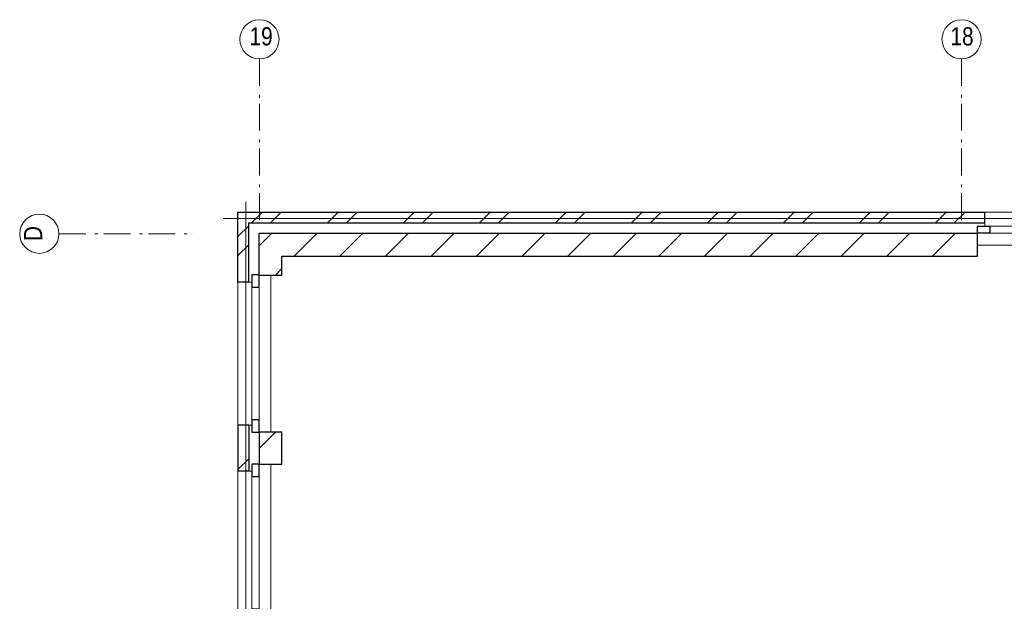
# Model space of a CAD drawing. Header units: millimetres. Extents: x 18442 to 242186, y -49554 to 63508.
# Tile 33 of 175: x 121480 to 130643, y -1179 to 4233. Entities that reach past the tile are written whole.
import ezdxf

# ---------------------------------------------------------------- set-up
doc = ezdxf.new("R2010")
doc.units = ezdxf.units.MM
doc.header["$LTSCALE"] = 400
doc.linetypes.add('STYLE_06', pattern=[1.041641, 0.625, -0.208282, 0.069427, -0.138931])
for name, color, linetype, lineweight in [('Buitenkozijnen', 140, 'Continuous', 15), ('mat-baksteen', 5, 'Continuous', 25), ('mat-kalkzandsteen', 5, 'Continuous', 25), ('None', 7, 'Continuous', 9)]:
    doc.layers.add(name, color=color, linetype=linetype, lineweight=lineweight)
doc.styles.add('Arial Narrow', font='ARIALN.TTF', dxfattribs={"height": 211.666667})

# ---------------------------------------------------------------- blocks, each defined once
blk = doc.blocks.new('*X974')
at = {"layer": 'None', "lineweight": 9}
for p, q in [((-55756.7, 8590), (-55656.7, 8690)), ((-55580.3, 8590), (-55480.3, 8690)), ((-55049.6, 8590), (-54949.6, 8690)), ((-54873.2, 8590), (-54773.2, 8690)), ((-54342.5, 8590), (-54242.5, 8690)), ((-54166.1, 8590), (-54066.1, 8690)), ((-53635.4, 8590), (-53535.4, 8690)), ((-53459, 8590), (-53359, 8690)), ((-52928.3, 8590), (-52828.3, 8690)), ((-52751.9, 8590), (-52651.9, 8690)), ((-52221.2, 8590), (-52121.2, 8690)), ((-52044.8, 8590), (-51944.8, 8690)), ((-51514.1, 8590), (-51414.1, 8690)), ((-51337.7, 8590), (-51237.7, 8690)), ((-50807, 8590), (-50707, 8690)), ((-50630.6, 8590), (-50530.6, 8690)), ((-50099.9, 8590), (-49999.9, 8690)), ((-49923.5, 8590), (-49823.5, 8690)), ((-49392.8, 8590), (-49292.8, 8690)), ((-49216.4, 8590), (-49116.4, 8690))]:
    blk.add_line(p, q, dxfattribs=at)
blk = doc.blocks.new('*X975')
at = {"layer": 'None', "lineweight": 9}
for p, q in [((-55883.9, 8462.8), (-55783.9, 8562.8)), ((-55883.9, 8286.4), (-55783.9, 8386.4))]:
    blk.add_line(p, q, dxfattribs=at)
blk = doc.blocks.new('Gevelpui best-uitbr 1330 (2D)')
at = {"layer": 'Buitenkozijnen', "lineweight": 15}
for p, q in [((-731.5, 71), (731.5, 71)), ((-731.5, 4), (-731.5, 71)), ((-731.5, 4), (731.5, 4)), ((731.5, 4), (731.5, 71))]:
    blk.add_line(p, q, dxfattribs=at)
at = {"layer": 'Buitenkozijnen', "color": 92, "lineweight": 25}
for points in [[(-731.5, 71), (-617.5, 71), (-617.5, 4), (-731.5, 4)], [(617.5, 71), (731.5, 71), (731.5, 4), (617.5, 4)]]:
    blk.add_lwpolyline(points, close=True, dxfattribs=at)
at = {"layer": 'None', "color": 43, "linetype": 'Continuous', "lineweight": 9}
blk.add_line((-731.5, -107), (731.5, -107), dxfattribs=at)
at = {"layer": 'None', "color": 43, "linetype": 'Continuous', "lineweight": 9, "flags": 128}
blk.add_lwpolyline([(-665, 71), (-665, 200), (665, 200), (665, 71)], dxfattribs=at)
blk = doc.blocks.new('*X976')
at = {"layer": 'None', "lineweight": 9}
for p, q in [((-55628.9, 8435), (-55569.9, 8494)), ((-55359.6, 8280), (-55145.6, 8494)), ((-54935.3, 8280), (-54721.3, 8494)), ((-54511.1, 8280), (-54297.1, 8494)), ((-54086.8, 8280), (-53872.8, 8494)), ((-53662.6, 8280), (-53448.6, 8494)), ((-53238.3, 8280), (-53024.3, 8494)), ((-52814, 8280), (-52600, 8494)), ((-52389.8, 8280), (-52175.8, 8494)), ((-51965.5, 8280), (-51751.5, 8494)), ((-51541.2, 8280), (-51327.2, 8494)), ((-51117, 8280), (-50903, 8494)), ((-50692.7, 8280), (-50478.7, 8494)), ((-50268.4, 8280), (-50054.4, 8494)), ((-49844.2, 8280), (-49630.2, 8494)), ((-49419.9, 8280), (-49205.9, 8494))]:
    blk.add_line(p, q, dxfattribs=at)
blk = doc.blocks.new('*X977')
at = {"layer": 'None', "lineweight": 9}
for p, q in [((-55687.9, 8375.9), (-55628.9, 8435)), ((-55538.6, 8101), (-55473.9, 8165.7))]:
    blk.add_line(p, q, dxfattribs=at)
blk = doc.blocks.new('*X73')
at = {"layer": 'None', "lineweight": 9}
blk.add_line((-148.5, -148.5), (4, 4), dxfattribs=at)
blk = doc.blocks.new('*X74')
at = {"layer": 'None', "lineweight": 9}
blk.add_line((100, 100), (200, 200), dxfattribs=at)
blk = doc.blocks.new('Penant best-uitbr  (2D)')
at = {"layer": 'mat-baksteen', "lineweight": 25}
for p, q in [((-215, 200), (215, 200)), ((-215, 100), (-215, 200)), ((215, 100), (215, 200)), ((-215, 100), (215, 100))]:
    blk.add_line(p, q, dxfattribs=at)
at = {"layer": 'mat-kalkzandsteen', "lineweight": 25}
blk.add_lwpolyline([(-148.5, 4), (148.5, 4), (148.5, -210), (-148.5, -210)], close=True, dxfattribs=at)
at = {"layer": 'mat-baksteen'}
blk.add_blockref('*X74', (0, 0), dxfattribs=at)
at = {"layer": 'mat-kalkzandsteen'}
blk.add_blockref('*X73', (0, 0), dxfattribs=at)
blk = doc.blocks.new('*U2472')
at = {"layer": 'None', "color": 7, "linetype": 'STYLE_06', "lineweight": 9}
for p, q in [((-55683.9, 10116.2), (-55683.9, 8616.2)), ((-49148.9, 10116.2), (-49148.9, 8616.2))]:
    blk.add_line(p, q, dxfattribs=at)
at = {"layer": 'None', "color": 43, "linetype": 'Continuous', "lineweight": 9}
for centre in [(-55683.9, 10298.8), (-49148.9, 10298.8)]:
    blk.add_circle(centre, 182.6, dxfattribs=at)
at = {"layer": 'None', "color": 8, "char_height": 169.33, "attachment_point": 1, "style": 'Arial Narrow'}
for s, insert in [('19', (-55776.4, 10411.6)), ('18', (-49252.7, 10411.6))]:
    blk.add_mtext(s, dxfattribs=dict(at, insert=insert))

msp = doc.modelspace()

# ---------------------------------------------------------------- linework, layer by layer
at = {"linetype": 'Continuous', "lineweight": 0, "flags": 128}
msp.add_lwpolyline([(123373.52032, 2381.81396), (153082.01792, 2381.81396), (153082.01792, -3345.02257), (147794.03932, -3345.02257), (147794.03932, -11520.75863), (123583.62568, -11520.75863), (123583.62568, 2539.2255)], dxfattribs=at)
at = {"layer": 'mat-baksteen', "lineweight": 25}
for p, q in [((123510.7849, 2441.61885), (130460.7849, 2441.61885)), ((123510.7849, 1791.61885), (123510.7849, 2441.61885)), ((130460.7849, 2341.61885), (130460.7849, 2441.61885)), ((123610.7849, 2341.61885), (130460.7849, 2341.61885)), ((123610.7849, 1791.61885), (123610.7849, 2341.61885)), ((123610.7849, 1791.61885), (123510.7849, 1791.61885))]:
    msp.add_line(p, q, dxfattribs=at)
at = {"layer": 'mat-kalkzandsteen', "lineweight": 25}
for p, q in [((123706.7849, 2245.61885), (130394.2849, 2245.61885)), ((123706.7849, 1852.61885), (123706.7849, 2245.61885)), ((130394.2849, 2031.61885), (130394.2849, 2245.61885)), ((123920.7849, 2031.61885), (130394.2849, 2031.61885)), ((123920.7849, 1852.61885), (123920.7849, 2031.61885)), ((123920.7849, 1852.61885), (123706.7849, 1852.61885))]:
    msp.add_line(p, q, dxfattribs=at)
at = {"layer": 'None', "color": 7, "linetype": 'STYLE_06', "lineweight": 9}
msp.add_line((121844.72553, 2241.61885), (123094.72553, 2241.61885), dxfattribs=at)
at = {"layer": 'None', "color": 43, "linetype": 'Continuous', "lineweight": 9}
msp.add_circle((121662.11911, 2241.61885), 182.60642, dxfattribs=at)

# ---------------------------------------------------------------- block references
at = {"layer": 'mat-baksteen'}
for name in ['*X974', '*X975']:
    msp.add_blockref(name, (179394.72553, -6248.38115), dxfattribs=at)
at = {"layer": 'mat-kalkzandsteen'}
for name in ['*X976', '*X977']:
    msp.add_blockref(name, (179394.72553, -6248.38115), dxfattribs=at)
at = {"layer": 'mat-kalkzandsteen', "color": 7, "xscale": -1, "rotation": 90}
for name, p in [('Gevelpui best-uitbr 1330 (2D)', (123710.7849, 1126.61885)), ('Penant best-uitbr  (2D)', (123710.7849, 246.61885)), ('Penant best-uitbr  (2D)', (123710.7849, 246.61885)), ('Penant best-uitbr  (2D)', (123710.7849, 246.61885)), ('Gevelpui best-uitbr 1330 (2D)', (123710.7849, -633.38115))]:
    msp.add_blockref(name, p, dxfattribs=at)
at = {"layer": 'None', "color": 7}
for name, p in [('*U2472', (179394.72553, -6248.38115)), ('Gevelpui best-uitbr 1330 (2D)', (131125.7849, 2241.61885))]:
    msp.add_blockref(name, p, dxfattribs=at)

# ---------------------------------------------------------------- texts
at = {"layer": 'None', "color": 8, "insert": (121519.36152, 2172.61654), "char_height": 169.33333, "attachment_point": 1, "rotation": 90, "style": 'Arial Narrow'}
msp.add_mtext('D', dxfattribs=at)

doc.saveas('drawing.dxf')
